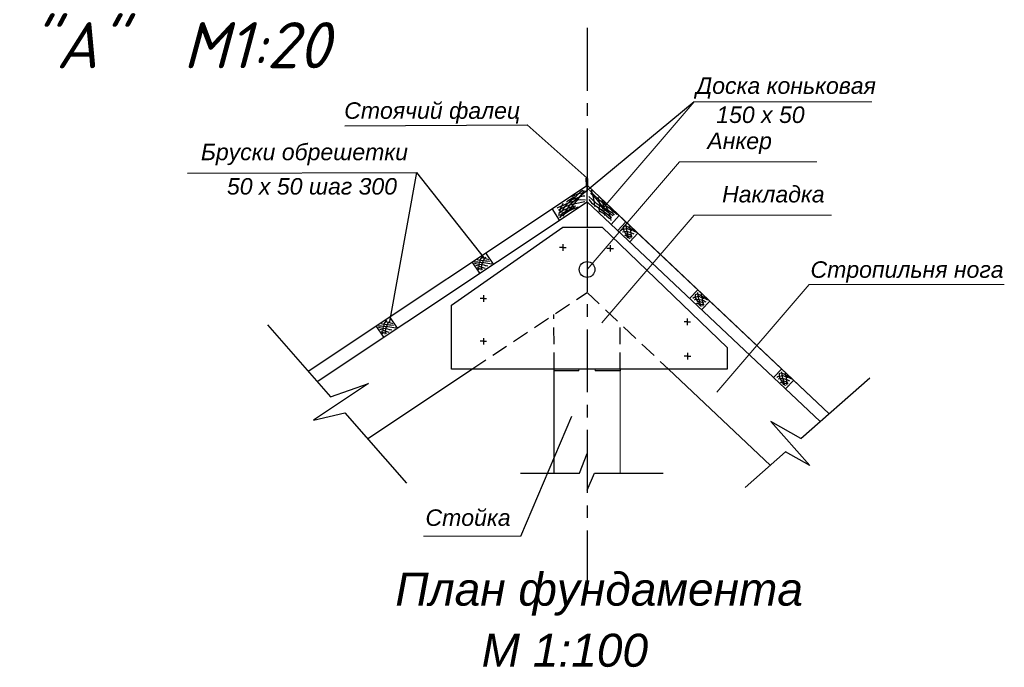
# Model space of a CAD drawing. Header units: millimetres. Extents: x 84778 to 227326, y -44398 to 146312.
# Tile 19 of 67: x 178962 to 193889, y -26074 to -16254. Entities that reach past the tile are written whole.
import ezdxf

# ---------------------------------------------------------------- set-up
doc = ezdxf.new("R2010")
doc.units = ezdxf.units.MM
doc.header["$LTSCALE"] = 10
doc.linetypes.add('CENTER', pattern=[50.8, 31.75, -6.35, 6.35, -6.35])
doc.linetypes.add('DASHED', pattern=[19.05, 12.7, -6.35])
for name, color, linetype in [('Осевая', 7, 'CENTER'), ('Пунктир', 7, 'DASHED'), ('Текст', 7, 'Continuous'), ('Штриховка', 7, 'DASHED')]:
    doc.layers.add(name, color=color, linetype=linetype)
doc.layers.add('Тонкая', color=7, linetype='Continuous', lineweight=25)
doc.styles.add('Isocpeur', font='isocpeui.ttf')
doc.styles.add('STIL 888', font='ARIALI.TTF')

msp = doc.modelspace()

# ---------------------------------------------------------------- linework, layer by layer
at = {"layer": 'Осевая', "ltscale": 3}
msp.add_line((187563.8, -16378.9), (187563.8, -25092.4), dxfattribs=at)
at = {"layer": 'Пунктир', "linetype": 'Continuous', "ltscale": 1000}
for p, q in [((187563.8, -19014.5), (187563.8, -18764.5)), ((187376.3, -18952.5), (187292, -19020.1)), ((187333.7, -18937.4), (187369.7, -18919.1)), ((187340.3, -18957.3), (187404.5, -18931.2)), ((187369.7, -18919.1), (187432.3, -18891.5)), ((187460.7, -18870.7), (187376.3, -18952.5)), ((187386.4, -18963.3), (187448.2, -18941.6)), ((187519.2, -18843.1), (187425.6, -18977.5)), ((187432.3, -18891.5), (187489.9, -18877.4)), ((187448.2, -18941.6), (187502.5, -18927.4)), ((187497.5, -18841.5), (187460.7, -18870.7)), ((187489.9, -18877.4), (187514.2, -18873.2)), ((187502.5, -18927.4), (187531.7, -18924.9)), ((187591.5, -18934.9), (187700.2, -19034.3)), ((187602.2, -18838.5), (187678.8, -18921.1)), ((187617.5, -18879.8), (187634.4, -18902.7)), ((187631.8, -18838.6), (187631.8, -18848.5)), ((187631.8, -18848.5), (187647.6, -18908.7)), ((187634.4, -18902.7), (187698.7, -18965.5)), ((187647.6, -18908.7), (187669.3, -19014.2)), ((187678.8, -18921.1), (187831.9, -19060.4)), ((187726.6, -18944.2), (187755.2, -19051.7)), ((187109.3, -19113.4), (187121.6, -19102.1)), ((187121.6, -19102.1), (187155.5, -19087.8)), ((187146.3, -19130.9), (187220.2, -19089.8)), ((187194.3, -19042.6), (187154.2, -19126.1)), ((187155.5, -19087.8), (187214.1, -19061.1)), ((187221.8, -19090.2), (187203.4, -19122.7)), ((187214.1, -19061.1), (187269.5, -19036.5)), ((187220.2, -19089.8), (187301.3, -19059)), ((187292, -19020.1), (187221.8, -19090.2)), ((187294.4, -19077.2), (187236.2, -19155.2)), ((187249.8, -19022.6), (187275.3, -18994.2)), ((187269.5, -19036.5), (187337.3, -19008.8)), ((187270.5, -19111.4), (187343.4, -19085.7)), ((187275.3, -18994.2), (187340.3, -18957.3)), ((187341.3, -19069.3), (187290.3, -19137.7)), ((187331.1, -19037.4), (187294.4, -19077.2)), ((187301.3, -19059), (187381.4, -19042.6)), ((187341.8, -19026.7), (187331.1, -19037.4)), ((187337.3, -19008.8), (187395.8, -18991.3)), ((187338.7, -19112.1), (187377.1, -19091.2)), ((187339.6, -18982.5), (187386.4, -18963.3)), ((187425.6, -18977.5), (187341.3, -19069.3)), ((187343.4, -19085.7), (187392.7, -19077.5)), ((187343.7, -19124.6), (187431.4, -19092.9)), ((187381.4, -19042.6), (187530.2, -19012.9)), ((187395.8, -18991.3), (187458.4, -18980)), ((187458.4, -18980), (187539.4, -18983.8)), ((187591.5, -18979.3), (187632.8, -19031.3)), ((187632.8, -19031.3), (187767.6, -19129.2)), ((187669.3, -19014.2), (187670.3, -19052.7)), ((187670.3, -19052.7), (187674.2, -19084.3)), ((187698.7, -18965.5), (187799.8, -19089.4)), ((187700.2, -19034.3), (187770.7, -19083.3)), ((187755.2, -19051.7), (187740.4, -19114.9)), ((187770.7, -19083.3), (187802.8, -19107.8)), ((187788.8, -18984.1), (187810.1, -19059.4)), ((187799.8, -19089.4), (187850.3, -19120)), ((187810.1, -19015), (187819.7, -19028.5)), ((187810.1, -19059.4), (187821.7, -19198.3)), ((187819.7, -19028.5), (187862.2, -19105.7)), ((187831.9, -19060.4), (187858, -19083.3)), ((187858, -19083.3), (187899.3, -19109.3)), ((187862.2, -19105.7), (187912.5, -19237)), ((187135, -19222), (187133.3, -19235.4)), ((187135, -19146.3), (187146.3, -19130.9)), ((187135, -19188.3), (187180.2, -19152.4)), ((187137.5, -19195.3), (187135, -19222)), ((187149.2, -19166.9), (187137.5, -19195.3)), ((187148.3, -19256.5), (187182.5, -19223.1)), ((187154.2, -19126.1), (187149.2, -19166.9)), ((187154.9, -19217.2), (187205.9, -19175.5)), ((187182.6, -19164.4), (187180.1, -19178.6)), ((187180.2, -19152.4), (187270.5, -19111.4)), ((187182.5, -19223.1), (187284.4, -19158.8)), ((187203.4, -19122.7), (187182.6, -19164.4)), ((187220.9, -19192), (187197.9, -19234.8)), ((187205.9, -19175.5), (187338.7, -19112.1)), ((187236.2, -19155.2), (187220.9, -19192)), ((187290.3, -19137.7), (187272.8, -19159.4)), ((187284.4, -19158.8), (187343.7, -19124.6)), ((187740.4, -19114.9), (187746.3, -19152.4)), ((187743.1, -19147.6), (187828.9, -19199.6)), ((187746.3, -19152.4), (187751.3, -19168.2)), ((187767.6, -19129.2), (187858, -19195)), ((187802.8, -19107.8), (187870.2, -19162.9)), ((187821.7, -19198.3), (187827.5, -19225.4)), ((187828.9, -19199.6), (187861, -19233.3)), ((187850.3, -19120), (187937.6, -19179.7)), ((187858, -19195), (187905.5, -19230.2)), ((187861, -19233.3), (187910.1, -19267)), ((187870.2, -19162.9), (187910.1, -19187.4)), ((187899.3, -19109.3), (187937.6, -19149.1)), ((187905.5, -19230.2), (187936.1, -19253.2)), ((187910.1, -19187.4), (187952.9, -19228.7)), ((187912.5, -19237), (187922.1, -19296.8)), ((187937.6, -19149.1), (187983.6, -19175.1)), ((187937.6, -19179.7), (187974.4, -19216.5)), ((187983.6, -19175.1), (188015.7, -19207.3))]:
    msp.add_line(p, q, dxfattribs=at)
at = {"layer": 'Пунктир', "ltscale": 2}
for points in [[(185816.1, -21554.2), (187563.8, -20389.5), (188797.9, -21554.2)], [(187063.8, -21554.2), (187061.9, -20723.9)], [(188063.8, -21554.2), (188063.2, -20860.8)]]:
    msp.add_lwpolyline(points, dxfattribs=at)
at = {"layer": 'Тонкая', "linetype": 'Continuous', "lineweight": 0, "ltscale": 1000}
for p, q in [((187787.1, -19130.9), (189188.8, -17498.5)), ((189188.8, -17498.5), (191882.9, -17498.5)), ((187563.8, -20041.9), (188965.5, -18409.6)), ((188965.5, -18409.6), (191047, -18409.6)), ((187787.1, -20850.4), (189188.8, -19218.1)), ((189188.8, -19218.1), (191270.4, -19218.1)), ((189529.4, -21901.2), (190931.1, -20268.9)), ((190931.1, -20268.9), (193889, -20268.9)), ((185081.9, -24087.2), (186560.8, -24087.2))]:
    msp.add_line(p, q, dxfattribs=at)
at = {"layer": 'Тонкая', "lineweight": 30, "ltscale": 50}
for p, q in [((183335, -21582.5), (187554.2, -18770.9)), ((191233.7, -22228), (187573, -18773.2))]:
    msp.add_line(p, q, dxfattribs=at)
at = {"layer": 'Тонкая', "ltscale": 50}
for p, q in [((183335.2, -21582.6), (187554.2, -18770.9)), ((191233.7, -22228), (187744.5, -18935)), ((183473.8, -21740.3), (187563.8, -19014.5)), ((191096.5, -22348.6), (187563.8, -19014.5)), ((187927.4, -19357.7), (188052.2, -19225.4)), ((188028.3, -19452.9), (188153.1, -19320.6)), ((188210.1, -19624.5), (188334.9, -19492.2)), ((189118.1, -20481.4), (189242.9, -20349.2)), ((189299.9, -20653), (189424.7, -20520.7)), ((184236, -22607.3), (185816.1, -21554.2)), ((187063.8, -23129.7), (187063.8, -21554.2)), ((190342.1, -23011.6), (188797.9, -21554.2)), ((190389.7, -21681.5), (190514.5, -21549.3)), ((190571.5, -21853.1), (190696.3, -21720.9))]:
    msp.add_line(p, q, dxfattribs=at)
at = {"layer": 'Тонкая', "linetype": 'Continuous', "lineweight": 30, "ltscale": 1000}
for p, q in [((187542.8, -18664.5), (187542.8, -18714.5)), ((187554.2, -18770.9), (187554.2, -18670.9)), ((187573, -18773.2), (187573, -18664.5))]:
    msp.add_line(p, q, dxfattribs=at)
at = {"layer": 'Тонкая', "linetype": 'ByBlock', "ltscale": 1000}
for p, q in [((187147.7, -19291.8), (187032.3, -19118.7)), ((186144.5, -19960.3), (186029.1, -19787.2)), ((185936.5, -20099), (185821.1, -19925.9)), ((184480.2, -21069.5), (184364.9, -20896.4)), ((184688.3, -20930.8), (184572.9, -20757.7))]:
    msp.add_line(p, q, dxfattribs=at)
at = {"layer": 'Тонкая', "ltscale": 1000}
for p, q in [((185510, -20582.1), (187197.9, -19400.5)), ((187197.9, -19400.5), (187791.1, -19400.5)), ((187791.1, -19400.5), (189685.7, -21222.6)), ((185510, -21554.2), (185510, -20582.1)), ((189685.7, -21222.6), (189685.7, -21554.2)), ((189685.7, -21554.2), (185510, -21554.2))]:
    msp.add_line(p, q, dxfattribs=at)
at = {"layer": 'Тонкая', "linetype": 'Continuous', "ltscale": 1000}
for p, q in [((187063.8, -21576.3), (187063.8, -21554.2)), ((187438.8, -21576.3), (187063.8, -21576.3)), ((188063.8, -21576.3), (187688.8, -21576.3)), ((188063.8, -21554.2), (188063.8, -21576.3))]:
    msp.add_line(p, q, dxfattribs=at)
at = {"layer": 'Тонкая', "lineweight": 0, "ltscale": 50}
for p, q in [((187438.8, -21576.3), (187438.8, -21554.2)), ((187688.8, -21576.3), (187688.8, -21554.2)), ((188063.8, -23129.7), (188063.8, -21554.2))]:
    msp.add_line(p, q, dxfattribs=at)
at = {"layer": 'Тонкая', "ltscale": 1000}
for points in [[(189188.8, -17498.5), (187301.3, -19059)], [(183889, -17862.7), (186654.3, -17848.9), (187563.8, -18656.3)], [(181504.2, -18583.2), (184980.2, -18572), (186002.2, -19870.4)], [(184980.2, -18572), (184568.7, -20832.8)], [(187563.8, -19014.5), (187563.8, -19400.5)], [(187195.8, -19657.3), (187195.8, -19757.3)], [(187913.4, -19671.1), (187913.4, -19771.1)], [(187195.8, -19707.3), (187145.8, -19707.3), (187145.8, -19707.3)], [(187195.8, -19707.3), (187245.8, -19707.3)], [(187913.4, -19721.1), (187863.4, -19721.1), (187863.4, -19721.1)], [(187913.4, -19721.1), (187963.4, -19721.1)], [(185991.4, -20431), (185991.4, -20531)], [(185991.4, -20481), (185941.4, -20481), (185941.4, -20481)], [(185991.4, -20481), (186041.4, -20481)], [(182719.7, -20882.6), (183676.6, -21971)], [(189083.6, -20834.6), (189033.6, -20834.6), (189033.6, -20834.6)], [(189083.6, -20784.6), (189083.6, -20884.6)], [(189083.6, -20834.6), (189133.6, -20834.6)], [(185991.4, -21130.8), (185941.4, -21130.8), (185941.4, -21130.8)], [(185991.4, -21080.8), (185991.4, -21180.8)], [(185991.4, -21130.8), (186041.4, -21130.8)], [(189088.2, -21304.2), (189088.2, -21404.2)], [(189088.2, -21354.2), (189038.2, -21354.2), (189038.2, -21354.2)], [(189088.2, -21354.2), (189138.2, -21354.2)], [(183676.6, -21971), (184249.6, -21768.3), (183418.6, -22326.7), (183889.5, -22213.2)], [(190805.9, -22604), (191851.8, -21684.9)], [(183889.5, -22213.2), (184827.6, -23280.1)], [(186560.8, -24087.2), (187333.9, -22266.4)], [(190805.9, -22604), (190349.4, -22345.4), (190938.5, -23015.7), (190574, -22807.8)], [(187448.3, -23129.7), (187563.8, -22831.6), (187563.8, -23129.7), (187563.8, -23388.9), (187675.7, -23129.7)], [(189960.5, -23346.8), (190574, -22807.8)], [(186555.7, -23129.7), (187448.3, -23129.7)], [(187675.7, -23129.7), (188715.8, -23129.7)]]:
    msp.add_lwpolyline(points, dxfattribs=at)
msp.add_circle((187563.8, -20041.9), 119.2, dxfattribs=at)
at = {"layer": 'Тонкая', "linetype": 'Continuous', "lineweight": 30, "ltscale": 1000}
msp.add_arc((187557.9, -18670.4), 16.2, 21.27648, 158.72352, dxfattribs=at)
at = {"layer": 'Штриховка', "linetype": 'Continuous', "ltscale": 1000}
for p, q in [((188114.9, -19390.6), (188114.9, -19438.3)), ((188116.7, -19390.6), (188138.8, -19381.4)), ((188138.8, -19381.4), (188184.7, -19396.1)), ((188149.8, -19363.1), (188159, -19440.2)), ((188184.7, -19396.1), (188214.1, -19410.8)), ((188203.1, -19385.1), (188210.4, -19418.1)), ((188078.1, -19449.3), (188096.5, -19434.6)), ((188096.5, -19434.6), (188170, -19418.1)), ((188100.2, -19473.2), (188122.2, -19464)), ((188114.9, -19438.3), (188146.1, -19498.9)), ((188122.2, -19464), (188177.3, -19467.7)), ((188129.6, -19522.8), (188162.6, -19531.9)), ((188140.6, -19495.2), (188182.8, -19500.7)), ((188146.1, -19498.9), (188168.1, -19537.4)), ((188159, -19440.2), (188173.7, -19484.2)), ((188162.6, -19531.9), (188204.9, -19537.4)), ((188168.1, -19537.4), (188177.3, -19561.3)), ((188170, -19418.1), (188210.4, -19436.5)), ((188173.7, -19484.2), (188182.8, -19535.6)), ((188177.3, -19467.7), (188228.8, -19480.5)), ((188182.8, -19500.7), (188243.5, -19520.9)), ((188182.8, -19535.6), (188193.9, -19557.6)), ((188204.9, -19537.4), (188249, -19542.9)), ((188210.4, -19418.1), (188219.6, -19460.3)), ((188210.4, -19436.5), (188249, -19453)), ((188214.1, -19410.8), (188234.3, -19427.3)), ((188219.6, -19460.3), (188226.9, -19519.1)), ((188226.9, -19519.1), (188226.9, -19548.4)), ((188226.9, -19548.4), (188228.8, -19568.6)), ((188228.8, -19480.5), (188272.9, -19502.6)), ((188234.3, -19427.3), (188260, -19442)), ((188260, -19442), (188269.2, -19454.8)), ((188269.2, -19454.8), (188300.4, -19473.2)), ((188193.9, -19557.6), (188204.9, -19576)), ((189186.3, -20463.2), (189259.8, -20446.6)), ((189204.7, -20419.1), (189204.7, -20466.8)), ((189206.5, -20419.1), (189228.6, -20409.9)), ((189228.6, -20409.9), (189274.5, -20424.6)), ((189239.6, -20391.6), (189248.8, -20468.7)), ((189259.8, -20446.6), (189300.2, -20465)), ((189274.5, -20424.6), (189303.9, -20439.3)), ((189292.9, -20413.6), (189300.2, -20446.6)), ((189300.2, -20446.6), (189309.4, -20488.9)), ((189303.9, -20439.3), (189324.1, -20455.8)), ((189167.9, -20477.9), (189186.3, -20463.2)), ((189190, -20501.7), (189212, -20492.5)), ((189204.7, -20466.8), (189235.9, -20527.4)), ((189212, -20492.5), (189267.1, -20496.2)), ((189219.4, -20551.3), (189252.4, -20560.4)), ((189230.4, -20523.7), (189272.6, -20529.2)), ((189235.9, -20527.4), (189257.9, -20565.9)), ((189248.8, -20468.7), (189263.5, -20512.7)), ((189252.4, -20560.4), (189294.7, -20565.9)), ((189257.9, -20565.9), (189267.1, -20589.8)), ((189263.5, -20512.7), (189272.6, -20564.1)), ((189267.1, -20496.2), (189318.6, -20509.1)), ((189272.6, -20529.2), (189333.3, -20549.4)), ((189272.6, -20564.1), (189283.7, -20586.1)), ((189283.7, -20586.1), (189294.7, -20604.5)), ((189294.7, -20565.9), (189338.8, -20571.5)), ((189300.2, -20465), (189338.8, -20481.5)), ((189309.4, -20488.9), (189316.7, -20547.6)), ((189316.7, -20547.6), (189316.7, -20577)), ((189316.7, -20577), (189318.6, -20597.2)), ((189318.6, -20509.1), (189362.7, -20531.1)), ((189324.1, -20455.8), (189349.8, -20470.5)), ((189349.8, -20470.5), (189359, -20483.4)), ((189359, -20483.4), (189390.2, -20501.7)), ((190476.3, -21619.2), (190476.3, -21666.9)), ((190478.1, -21619.2), (190500.2, -21610)), ((190500.2, -21610), (190546.1, -21624.7)), ((190511.2, -21591.7), (190520.4, -21668.8)), ((190546.1, -21624.7), (190575.5, -21639.4)), ((190564.5, -21613.7), (190571.8, -21646.8)), ((190575.5, -21639.4), (190595.7, -21655.9)), ((190439.6, -21678), (190457.9, -21663.3)), ((190457.9, -21663.3), (190531.4, -21646.8)), ((190461.6, -21701.8), (190483.6, -21692.6)), ((190476.3, -21666.9), (190507.5, -21727.5)), ((190483.6, -21692.6), (190538.8, -21696.3)), ((190491, -21751.4), (190524.1, -21760.6)), ((190502, -21723.8), (190544.3, -21729.3)), ((190507.5, -21727.5), (190529.6, -21766.1)), ((190520.4, -21668.8), (190535.1, -21712.8)), ((190524.1, -21760.6), (190566.3, -21766.1)), ((190529.6, -21766.1), (190538.8, -21789.9)), ((190531.4, -21646.8), (190571.8, -21665.1)), ((190535.1, -21712.8), (190544.3, -21764.2)), ((190538.8, -21696.3), (190590.2, -21709.2)), ((190544.3, -21729.3), (190604.9, -21749.5)), ((190544.3, -21764.2), (190555.3, -21786.2)), ((190555.3, -21786.2), (190566.3, -21804.6)), ((190566.3, -21766.1), (190610.4, -21771.6)), ((190571.8, -21646.8), (190581, -21689)), ((190571.8, -21665.1), (190610.4, -21681.6)), ((190581, -21689), (190588.4, -21747.7)), ((190588.4, -21747.7), (190588.4, -21777.1)), ((190588.4, -21777.1), (190590.2, -21797.3)), ((190590.2, -21709.2), (190634.3, -21731.2)), ((190595.7, -21655.9), (190621.4, -21670.6)), ((190621.4, -21670.6), (190630.6, -21683.5)), ((190630.6, -21683.5), (190661.8, -21701.8))]:
    msp.add_line(p, q, dxfattribs=at)
at = {"layer": 'Штриховка', "linetype": 'ByBlock', "ltscale": 1000}
for p, q in [((185959.8, -19876.2), (185978.7, -19850.3)), ((185978.7, -19850.3), (185987, -19842.8)), ((185857.5, -19946.9), (185898, -19955.7)), ((185858.9, -19925.9), (185868.9, -19925.9)), ((185868.9, -19925.9), (185887.9, -19927.2)), ((185877.7, -19975.9), (185919.4, -19988.6)), ((185887.9, -19927.2), (185905.5, -19927.2)), ((185896.7, -19891.2), (185920, -19893.7)), ((185898, -19955.7), (185928.3, -19960.1)), ((185905.5, -19927.2), (185927, -19929.7)), ((185919.4, -19988.6), (185954.1, -20000.6)), ((185920, -19893.7), (185957.3, -19898.2)), ((185924.2, -20022.9), (185926.8, -19991.1)), ((185926.8, -19991.1), (185928.3, -19960.1)), ((185927, -19929.7), (185945.3, -19932.3)), ((185928.3, -19960.1), (185932.6, -19940)), ((185928.3, -19960.1), (185972.4, -19968.3)), ((185932.6, -19940), (185942.8, -19913.4)), ((185942.8, -19913.4), (185944.8, -19896.7)), ((185944.8, -19896.7), (185959.8, -19876.2)), ((185945.3, -19932.3), (185964.9, -19934.1)), ((185954.1, -20000.6), (185983.9, -20013.1)), ((185957.3, -19898.2), (185993.9, -19903.8)), ((185958.6, -19861.6), (185981.9, -19867.2)), ((185962.8, -20004.2), (185975.6, -19956.3)), ((185964.9, -19934.1), (186000.3, -19936.7)), ((185972.4, -19968.3), (185996.4, -19970.9)), ((185975.6, -19956.3), (185983.2, -19926.7)), ((185981.9, -19867.2), (186002.2, -19870.4)), ((185983.2, -19926.7), (185993.9, -19903.8)), ((185993.9, -19903.8), (186011.4, -19872.5)), ((185993.9, -19903.8), (186026.2, -19909.5)), ((185996.4, -19970.9), (186019.2, -19979.1)), ((186000.3, -19936.7), (186028.1, -19939.2)), ((186002.2, -19870.4), (186041.4, -19879.2)), ((186011.4, -19872.5), (186024.9, -19862.3)), ((186019.2, -19979.1), (186036.2, -19983.5)), ((186024.9, -19862.3), (186034.3, -19856.6)), ((186026.2, -19909.5), (186045.7, -19912.7)), ((186028.1, -19939.2), (186061.5, -19947.4)), ((186036.2, -19983.5), (186059.6, -19988.6)), ((186041.4, -19879.2), (186060.2, -19885.5)), ((186045.7, -19912.7), (186078.5, -19917.7)), ((186060.2, -19885.5), (186068.5, -19890)), ((186061.5, -19947.4), (186089.3, -19949.9)), ((186078.5, -19917.7), (186086.8, -19921.5)), ((186089.3, -19949.9), (186121.5, -19957.5)), ((185893.5, -20010), (185929.5, -20025.1)), ((185924.4, -20049.1), (185924.2, -20022.9)), ((185929.5, -20025.1), (185964.2, -20032.7)), ((185957.9, -20052.9), (185962.4, -20032.3)), ((185962.4, -20032.3), (185962.8, -20004.2)), ((185964.2, -20032.7), (185978.7, -20035.9)), ((185983.9, -20013.1), (185997.7, -20016.9)), ((185997.7, -20016.9), (186016.7, -20023.9)), ((184402.6, -20896.5), (184412.7, -20896.5)), ((184412.7, -20896.5), (184431.7, -20897.7)), ((184440.5, -20861.7), (184463.8, -20864.2)), ((184463.8, -20864.2), (184501.1, -20868.7)), ((184476.4, -20910.5), (184486.6, -20883.9)), ((184486.6, -20883.9), (184488.6, -20867.2)), ((184488.6, -20867.2), (184503.6, -20846.7)), ((184501.1, -20868.7), (184537.7, -20874.4)), ((184502.3, -20832.1), (184525.7, -20837.7)), ((184503.6, -20846.7), (184522.5, -20820.8)), ((184519.4, -20926.9), (184526.9, -20897.2)), ((184522.5, -20820.8), (184530.7, -20813.3)), ((184525.7, -20837.7), (184545.9, -20840.9)), ((184526.9, -20897.2), (184537.7, -20874.4)), ((184537.7, -20874.4), (184555.1, -20843)), ((184537.7, -20874.4), (184569.9, -20880)), ((184545.9, -20840.9), (184585.1, -20849.7)), ((184555.1, -20843), (184568.7, -20832.8)), ((184568.7, -20832.8), (184578.1, -20827.1)), ((184569.9, -20880), (184589.5, -20883.2)), ((184585.1, -20849.7), (184604, -20856)), ((184589.5, -20883.2), (184622.3, -20888.2)), ((184604, -20856), (184612.2, -20860.5)), ((184622.3, -20888.2), (184630.5, -20892)), ((184401.3, -20917.4), (184441.7, -20926.2)), ((184421.5, -20946.4), (184463.1, -20959.1)), ((184431.7, -20897.7), (184449.3, -20897.7)), ((184437.3, -20980.5), (184473.3, -20995.6)), ((184441.7, -20926.2), (184472, -20930.7)), ((184449.3, -20897.7), (184470.8, -20900.2)), ((184463.1, -20959.1), (184497.9, -20971.1)), ((184467.9, -20993.4), (184470.5, -20961.6)), ((184468.2, -21019.6), (184467.9, -20993.4)), ((184470.5, -20961.6), (184472, -20930.7)), ((184470.8, -20900.2), (184489.1, -20902.8)), ((184472, -20930.7), (184476.4, -20910.5)), ((184472, -20930.7), (184516.2, -20938.8)), ((184473.3, -20995.6), (184508, -21003.2)), ((184489.1, -20902.8), (184508.6, -20904.6)), ((184497.9, -20971.1), (184527.6, -20983.6)), ((184501.7, -21023.4), (184506.1, -21002.8)), ((184506.1, -21002.8), (184506.5, -20974.7)), ((184506.5, -20974.7), (184519.4, -20926.9)), ((184508, -21003.2), (184522.5, -21006.4)), ((184508.6, -20904.6), (184544.1, -20907.2)), ((184516.2, -20938.8), (184540.2, -20941.4)), ((184527.6, -20983.6), (184541.5, -20987.4)), ((184540.2, -20941.4), (184563, -20949.6)), ((184541.5, -20987.4), (184560.4, -20994.4)), ((184544.1, -20907.2), (184571.9, -20909.7)), ((184563, -20949.6), (184580, -20954)), ((184571.9, -20909.7), (184605.3, -20917.9)), ((184580, -20954), (184603.3, -20959.1)), ((184605.3, -20917.9), (184633.1, -20920.4)), ((184633.1, -20920.4), (184665.3, -20928))]:
    msp.add_line(p, q, dxfattribs=at)

# ---------------------------------------------------------------- texts
at = {"style": 'Isocpeur'}
msp.add_text('Узел "А"  М1:20', height=700, dxfattribs=at).set_placement((176835.2, -16990.3))
at = {"layer": 'Текст', "ltscale": 50, "style": 'STIL 888'}
for s, p in [('План фундамента', (184656.4, -25139.4)), ('М 1:100', (185965.1, -26065.1))]:
    msp.add_text(s, height=500, dxfattribs=at).set_placement(p)
at = {"layer": 'Тонкая', "linetype": 'Continuous', "lineweight": 0, "ltscale": 1000, "style": 'STIL 888'}
for s, p in [('Доска коньковая', (189214.9, -17378.5)), ('Стоячий фалец', (183881.8, -17757)), ('150 х 50', (189522, -17820.2)), ('Анкер', (189387, -18216.4)), ('Бруски обрешетки ', (181709.2, -18384.6)), (' 50 х 50 шаг 300', (182007.1, -18905.7)), ('Накладка', (189610.3, -19025)), ('Стропильня нога', (190950.8, -20167.7)), ('Стойка', (185114, -23929.3))]:
    msp.add_text(s, height=250, dxfattribs=at).set_placement(p)

doc.saveas('drawing.dxf')
